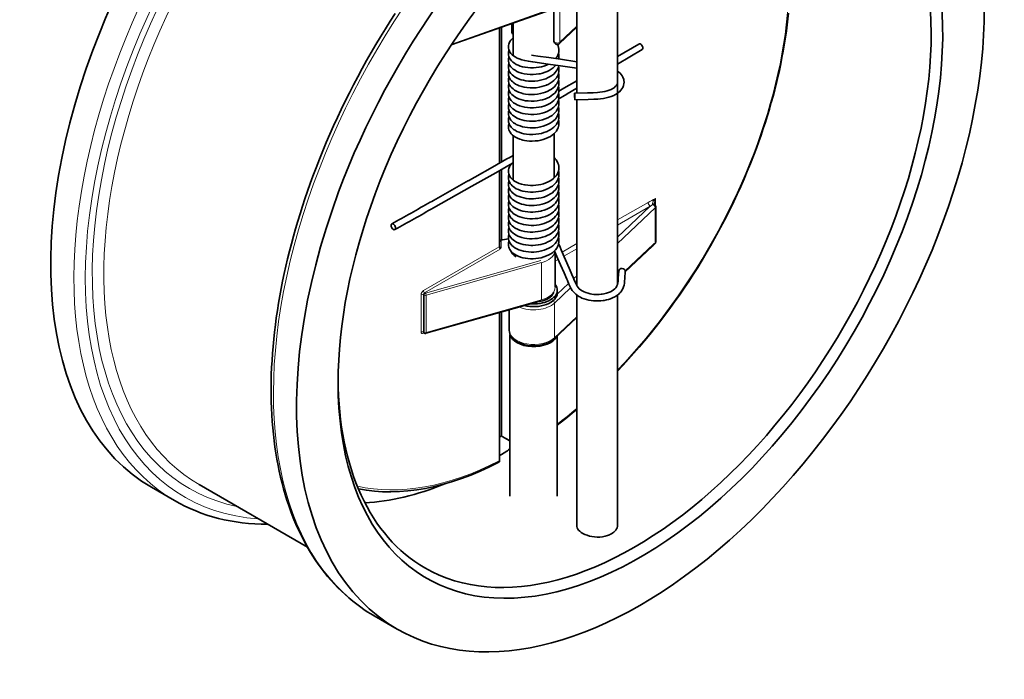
# Model space of a CAD drawing. Extents: x 197 to 929, y 369 to 1039.
# Tile 6 of 7: x 759 to 910, y 870 to 971. Entities that reach past the tile are written whole.
import ezdxf

# ---------------------------------------------------------------- set-up
doc = ezdxf.new("R2010")
doc.units = 0

msp = doc.modelspace()

# ---------------------------------------------------------------- linework, layer by layer
at = {"color": 7, "lineweight": 35}
for p, q in [((850.62, 930.34), (850.62, 993.32)), ((844.37, 959.62), (844.37, 988.66)), ((839.68, 972.15), (825.16, 967.02)), ((834.65, 965.35), (834.65, 970.37)), ((832.56, 969.64), (832.56, 948.92)), ((832.84, 969.73), (832.84, 949.08)), ((844.37, 930.17), (844.37, 958.62)), ((840.9, 946.62), (840.9, 953.41)), ((834.65, 946.31), (834.65, 953.1)), ((832.56, 947.77), (832.56, 936.15)), ((832.84, 947.93), (832.84, 937.11)), ((828.29, 945.35), (822.42, 942.03)), ((856.48, 936.86), (856.48, 942.18)), ((851.8, 932.24), (855.99, 936.2)), ((841.07, 929.88), (841.07, 935.24)), ((838.92, 927.82), (821.26, 922.82)), ((844.37, 893.41), (844.37, 928.69)), ((850.62, 893.41), (850.62, 928.67)), ((832.56, 926.02), (832.56, 903.37)), ((832.84, 926.1), (832.84, 907.24)), ((834.15, 922.66), (834.15, 897.87)), ((841.4, 922.42), (841.4, 897.87)), ((803.11, 890.06), (786.53, 899.64))]:
    msp.add_line(p, q, dxfattribs=at)
at = {"color": 7, "lineweight": 13}
for p, q in [((839.73, 972.26), (825.25, 967.15)), ((841.81, 972.75), (841.81, 967.44)), ((832.49, 969.61), (832.49, 948.88)), ((832.91, 969.76), (832.91, 949.12)), ((832.49, 947.73), (832.49, 936.05)), ((832.91, 947.97), (832.91, 937.12)), ((850.62, 940.19), (855.3, 942.89)), ((850.62, 939.38), (855.65, 942.28)), ((850.62, 937.53), (855.65, 942.28)), ((850.62, 936.57), (856.4, 942.03)), ((856.4, 936.71), (856.4, 942.03)), ((832.49, 936.05), (820.89, 929.36)), ((832.66, 935.74), (821.07, 929.05)), ((851.8, 932.38), (856.08, 936.41)), ((821.19, 928.98), (838.86, 933.98)), ((821.3, 928.65), (838.97, 933.65)), ((838.97, 927.93), (838.97, 933.65)), ((820.54, 923.03), (820.54, 928.74)), ((820.89, 923.03), (820.89, 928.74)), ((821.01, 922.96), (821.01, 928.67)), ((821.3, 922.93), (821.3, 928.65)), ((838.97, 927.93), (821.3, 922.93)), ((840.97, 922.15), (840.97, 927.46)), ((832.49, 926), (832.49, 903.26)), ((832.91, 926.12), (832.91, 907.14))]:
    msp.add_line(p, q, dxfattribs=at)
at = {"color": 7, "lineweight": 35, "ltscale": 0.48288}
msp.add_line((840.89, 972.42), (840.89, 967.59), dxfattribs=at)
at = {"color": 7, "lineweight": 35, "ltscale": 0.122174}
msp.add_line((834.42, 969.07), (834.42, 970.29), dxfattribs=at)
at = {"color": 7, "lineweight": 35, "ltscale": 0.363641}
msp.add_line((841.73, 967.23), (844.37, 969.73), dxfattribs=at)
at = {"color": 7, "lineweight": 13, "ltscale": 0.352184}
msp.add_line((841.81, 967.44), (844.37, 969.86), dxfattribs=at)
at = {"color": 7, "lineweight": 35, "ltscale": 0.378901}
msp.add_line((850.62, 965.22), (853.89, 967.15), dxfattribs=at)
at = {"color": 7, "lineweight": 35, "ltscale": 0.437947}
msp.add_line((850.62, 964.06), (854.39, 966.29), dxfattribs=at)
at = {"color": 7, "lineweight": 35, "ltscale": 0.230031}
msp.add_line((842.39, 960.36), (844.37, 961.53), dxfattribs=at)
at = {"color": 7, "lineweight": 35, "ltscale": 0.087362}
msp.add_line((841.64, 959.91), (842.39, 960.36), dxfattribs=at)
at = {"color": 7, "lineweight": 35, "ltscale": 0.170862}
msp.add_line((842.9, 959.5), (844.37, 960.37), dxfattribs=at)
at = {"color": 7, "lineweight": 35, "ltscale": 0.004603}
msp.add_line((841.65, 957.07), (841.65, 957.03), dxfattribs=at)
at = {"color": 7, "lineweight": 35, "ltscale": 0.05531}
msp.add_line((834.65, 948.94), (834.17, 948.67), dxfattribs=at)
at = {"color": 7, "lineweight": 13, "ltscale": 0.108633}
msp.add_line((856.42, 942.4), (856.42, 943.48), dxfattribs=at)
at = {"color": 7, "lineweight": 35, "ltscale": 0.001969}
msp.add_line((832.6, 937.06), (832.58, 937.06), dxfattribs=at)
at = {"color": 7, "lineweight": 35, "ltscale": 0.127999}
msp.add_line((833.91, 937.31), (832.65, 937.07), dxfattribs=at)
at = {"color": 7, "lineweight": 13, "ltscale": 0.123735}
msp.add_line((833.92, 937.27), (832.7, 937.03), dxfattribs=at)
at = {"color": 7, "lineweight": 13, "ltscale": 0.090106}
msp.add_line((832.81, 935.95), (832.81, 936.85), dxfattribs=at)
at = {"color": 7, "lineweight": 35, "ltscale": 0.007243}
msp.add_line((841.63, 936.46), (841.59, 936.52), dxfattribs=at)
at = {"color": 7, "lineweight": 13, "ltscale": 0.25998}
msp.add_line((842.12, 935.28), (844.37, 936.58), dxfattribs=at)
at = {"color": 7, "lineweight": 13, "ltscale": 0.227941}
msp.add_line((842.4, 934.63), (844.37, 935.77), dxfattribs=at)
at = {"color": 7, "lineweight": 13, "ltscale": 0.004066}
msp.add_line((856.42, 936.6), (856.39, 936.58), dxfattribs=at)
at = {"color": 7, "lineweight": 13, "ltscale": 0.002228}
msp.add_line((856.42, 936.6), (856.4, 936.6), dxfattribs=at)
at = {"color": 7, "lineweight": 13, "ltscale": 0.002239}
msp.add_line((856.42, 936.6), (856.41, 936.62), dxfattribs=at)
at = {"color": 7, "lineweight": 13, "ltscale": 0.004037}
msp.add_line((856.42, 936.6), (856.42, 936.64), dxfattribs=at)
at = {"color": 7, "lineweight": 35, "ltscale": 0.022522}
msp.add_line((834.65, 934.85), (834.65, 935.08), dxfattribs=at)
at = {"color": 7, "lineweight": 13, "ltscale": 0.021}
msp.add_line((841.07, 934.68), (841.25, 934.78), dxfattribs=at)
at = {"color": 7, "lineweight": 13, "ltscale": 0.053366}
msp.add_line((841.07, 933.86), (841.53, 934.13), dxfattribs=at)
at = {"color": 7, "lineweight": 13, "ltscale": 0.063242}
msp.add_line((843.91, 931.2), (844.37, 931.63), dxfattribs=at)
at = {"color": 7, "lineweight": 13, "ltscale": 0.015739}
msp.add_line((850.62, 931.26), (850.74, 931.37), dxfattribs=at)
at = {"color": 7, "lineweight": 35, "ltscale": 0.014791}
msp.add_line((850.62, 931.13), (850.73, 931.23), dxfattribs=at)
at = {"color": 7, "lineweight": 13, "ltscale": 0.339229}
msp.add_line((840.97, 927.46), (843.44, 929.79), dxfattribs=at)
at = {"color": 7, "lineweight": 13, "ltscale": 0.240156}
msp.add_line((841.39, 928.81), (843.13, 930.46), dxfattribs=at)
at = {"color": 7, "lineweight": 35, "ltscale": 0.040825}
msp.add_line((841.4, 929), (841.4, 929.41), dxfattribs=at)
at = {"color": 7, "lineweight": 13, "ltscale": 0.023676}
msp.add_line((844.2, 930.51), (844.37, 930.67), dxfattribs=at)
at = {"color": 7, "lineweight": 13, "ltscale": 0.013985}
msp.add_line((821.01, 928.67), (820.89, 928.74), dxfattribs=at)
at = {"color": 7, "lineweight": 13, "ltscale": 0.013983}
msp.add_line((821.19, 928.98), (821.07, 929.05), dxfattribs=at)
at = {"color": 7, "lineweight": 35, "ltscale": 0.315111}
msp.add_line((834.02, 923.28), (834.02, 926.44), dxfattribs=at)
at = {"color": 7, "lineweight": 35, "ltscale": 0.478843}
msp.add_line((840.89, 921.94), (844.37, 925.23), dxfattribs=at)
at = {"color": 7, "lineweight": 13, "ltscale": 0.467386}
msp.add_line((840.97, 922.15), (844.37, 925.36), dxfattribs=at)
at = {"color": 7, "lineweight": 13, "ltscale": 0.013986}
msp.add_line((821.01, 922.96), (820.89, 923.03), dxfattribs=at)
at = {"color": 7, "lineweight": 13, "ltscale": 0.01196}
msp.add_line((820.89, 922.82), (821, 922.88), dxfattribs=at)
at = {"color": 7, "lineweight": 35, "ltscale": 0.013983}
msp.add_line((821.07, 922.84), (820.94, 922.91), dxfattribs=at)
at = {"color": 7, "lineweight": 13, "ltscale": 0.142759}
msp.add_line((832.91, 907.14), (834.15, 906.43), dxfattribs=at)
at = {"color": 7, "lineweight": 35, "ltscale": 0.136783}
msp.add_line((832.97, 907.03), (834.15, 906.34), dxfattribs=at)
at = {"color": 7, "lineweight": 35, "ltscale": 0.008813}
msp.add_line((832.56, 903.37), (832.56, 903.28), dxfattribs=at)
at = {"color": 7, "lineweight": 35, "ltscale": 0.408254}
msp.add_line((782.76, 897.19), (779.22, 899.23), dxfattribs=at)
at = {"color": 7, "lineweight": 35, "ltscale": 0.408241}
msp.add_line((816.88, 877.49), (813.34, 879.53), dxfattribs=at)
at = {"color": 7, "lineweight": 35}
for points in [[(816.57, 971.82), (815.81, 970.64), (815.06, 969.45), (814.32, 968.25), (813.6, 967.05), (812.89, 965.83), (812.19, 964.61), (811.51, 963.38), (810.84, 962.14), (810.18, 960.9), (809.54, 959.65), (808.91, 958.39), (808.3, 957.13), (807.7, 955.87), (807.12, 954.6), (806.56, 953.32), (806.01, 952.05), (805.47, 950.77), (804.95, 949.49), (804.45, 948.2), (803.96, 946.92)], [(871.9, 951.19), (872.26, 952.19), (872.61, 953.19), (872.95, 954.18), (873.28, 955.18), (873.59, 956.18), (873.89, 957.17), (874.18, 958.17), (874.45, 959.16), (874.71, 960.15), (874.96, 961.14), (875.2, 962.12), (875.42, 963.11), (875.62, 964.09), (875.82, 965.06), (876, 966.04), (876.17, 967.02), (876.35, 968.18), (876.49, 969.19), (876.66, 970.53), (876.8, 971.87)], [(833.9, 966.7), (833.91, 966.9), (833.96, 967.12), (834.03, 967.3), (834.14, 967.52), (834.28, 967.73), (834.48, 967.93), (834.65, 968.08)], [(841.42, 967.1), (841.53, 966.85), (841.6, 966.6), (841.64, 966.37), (841.65, 966.21)], [(833.9, 966.7), (833.92, 966.5), (833.96, 966.29), (834.05, 966.07), (834.16, 965.87), (834.29, 965.7), (834.47, 965.5), (834.68, 965.33), (834.94, 965.16), (835.24, 965), (835.57, 964.86), (835.97, 964.73), (836.41, 964.62), (836.97, 964.51), (837.28, 964.46)], [(833.9, 965.68), (833.92, 965.46), (833.97, 965.24), (834.07, 965.02), (834.19, 964.81), (834.26, 964.71)], [(844.37, 964.44), (841.89, 964.81), (840.09, 965.08), (838.44, 965.3), (837.77, 965.39), (837.43, 965.44)], [(841.65, 966.21), (841.63, 965.96), (841.58, 965.7), (841.49, 965.46), (841.45, 965.37), (841.43, 965.34)], [(838.57, 962.57), (838.17, 962.51), (837.69, 962.48), (837.24, 962.48), (836.76, 962.52), (836.33, 962.59), (835.91, 962.69), (835.57, 962.8), (835.22, 962.95), (834.92, 963.12), (834.66, 963.29), (834.47, 963.46), (834.28, 963.66), (834.14, 963.87), (834.03, 964.07), (833.95, 964.29), (833.91, 964.5), (833.9, 964.66)], [(840.07, 964.07), (839.72, 963.91), (839.35, 963.78), (838.97, 963.67), (838.57, 963.59), (838.15, 963.53), (837.74, 963.5), (837.27, 963.5), (836.86, 963.53), (836.46, 963.58), (836.09, 963.66), (835.73, 963.76), (835.39, 963.89), (835.12, 964.02), (834.84, 964.19), (834.58, 964.38), (834.4, 964.55), (834.26, 964.7)], [(844.37, 963.43), (841.87, 963.8), (840, 964.08), (838.33, 964.31), (837.99, 964.36), (837.63, 964.4), (837.28, 964.46)], [(833.9, 963.64), (833.92, 963.43), (833.97, 963.23), (834.04, 963.02), (834.15, 962.82), (834.3, 962.62), (834.47, 962.44), (834.68, 962.26), (834.94, 962.08), (835.03, 962.03)], [(839.75, 960.86), (839.39, 960.73), (839.01, 960.62), (838.62, 960.53), (838.14, 960.46), (837.66, 960.43), (837.22, 960.44), (836.74, 960.48), (836.32, 960.55), (835.95, 960.63), (835.56, 960.76), (835.27, 960.88), (835, 961.02), (834.76, 961.18), (834.57, 961.33), (834.4, 961.49), (834.24, 961.67), (834.11, 961.88), (834.01, 962.07), (833.94, 962.3), (833.91, 962.46), (833.9, 962.62)], [(841.62, 963.84), (841.56, 963.61), (841.48, 963.39), (841.38, 963.2), (841.24, 962.98), (841.06, 962.76), (840.85, 962.55), (840.58, 962.34), (840.32, 962.17), (840.01, 962), (839.63, 961.83), (839.21, 961.69), (838.82, 961.59), (838.42, 961.52), (837.94, 961.47), (837.46, 961.45), (836.98, 961.47), (836.59, 961.52), (836.22, 961.59), (835.85, 961.68), (835.47, 961.82), (835.15, 961.97), (835.09, 962), (835.03, 962.03)], [(841.17, 963.91), (840.99, 963.71), (840.75, 963.49), (840.47, 963.29), (840.16, 963.1), (839.86, 962.95), (839.54, 962.82), (839.12, 962.69), (838.78, 962.6), (838.68, 962.58), (838.63, 962.57), (838.57, 962.57)], [(841.65, 963.15), (841.63, 962.91), (841.59, 962.69), (841.51, 962.43), (841.41, 962.23), (841.26, 961.98), (841.08, 961.76), (840.86, 961.54), (840.61, 961.34), (840.31, 961.14), (839.99, 960.97), (839.87, 960.91), (839.81, 960.89), (839.75, 960.87)], [(851.62, 961.32), (851.61, 961.54), (851.57, 961.74), (851.51, 961.91), (851.44, 962.08), (851.33, 962.29), (851.19, 962.48), (851.01, 962.68), (850.83, 962.85), (850.62, 963.01)], [(833.9, 961.6), (833.92, 961.4), (833.97, 961.19), (834.03, 961), (834.14, 960.8), (834.28, 960.61), (834.43, 960.43), (834.62, 960.26), (834.86, 960.09), (835.14, 959.93), (835.45, 959.78), (835.79, 959.66), (836.06, 959.58)], [(841.65, 962.13), (841.63, 961.88), (841.59, 961.67), (841.52, 961.45), (841.44, 961.26), (841.33, 961.06), (841.19, 960.88), (841, 960.66), (840.77, 960.44), (840.51, 960.25), (840.22, 960.07), (839.94, 959.93), (839.59, 959.78), (839.22, 959.65), (838.83, 959.55), (838.37, 959.47), (837.91, 959.42), (837.45, 959.41), (836.99, 959.43), (836.53, 959.49), (836.24, 959.54), (836.15, 959.56), (836.06, 959.59)], [(841.65, 961.11), (841.63, 960.86), (841.58, 960.62), (841.5, 960.37), (841.39, 960.14), (841.23, 959.9), (841.05, 959.68), (840.82, 959.46), (840.73, 959.39)], [(844.05, 959.61), (846, 959.66), (846.87, 959.68), (847.54, 959.71), (847.93, 959.75), (848.3, 959.8), (848.67, 959.86), (849.06, 959.96), (849.36, 960.07), (849.64, 960.19), (849.92, 960.34), (850.1, 960.46), (850.28, 960.62), (850.4, 960.75), (850.5, 960.89), (850.53, 960.95), (850.56, 961.02)], [(850.56, 961.01), (850.61, 961.18), (850.62, 961.32)], [(851.48, 960.64), (851.5, 960.67), (851.52, 960.71), (851.55, 960.83), (851.6, 961.05), (851.62, 961.28), (851.62, 961.32)], [(833.9, 959.56), (833.92, 959.33), (833.98, 959.1), (834.06, 958.92), (834.17, 958.71), (834.32, 958.51), (834.5, 958.32), (834.71, 958.15), (834.98, 957.97), (835.27, 957.82), (835.61, 957.68), (836, 957.56), (836.42, 957.46), (836.81, 957.41), (837.26, 957.37)], [(840.73, 959.39), (840.47, 959.2), (840.2, 959.03), (839.85, 958.86), (839.5, 958.72), (839.14, 958.61), (838.75, 958.52), (838.29, 958.44), (837.84, 958.4), (837.41, 958.39), (836.93, 958.42), (836.54, 958.46), (836.16, 958.54), (835.8, 958.64), (835.47, 958.75), (835.14, 958.91), (834.87, 959.07), (834.63, 959.24), (834.43, 959.41), (834.25, 959.62), (834.11, 959.84), (834.02, 960), (833.95, 960.21), (833.91, 960.42), (833.91, 960.51)], [(841.65, 960.09), (841.63, 959.84), (841.59, 959.6), (841.52, 959.4), (841.41, 959.17), (841.26, 958.92), (841.08, 958.7), (840.88, 958.5), (840.62, 958.29), (840.35, 958.1), (840.07, 957.95), (839.72, 957.78), (839.35, 957.65), (838.96, 957.54), (838.57, 957.46), (838.17, 957.4), (837.76, 957.37), (837.42, 957.37), (837.34, 957.37), (837.26, 957.38)], [(841.62, 958.74), (842.48, 959.25), (842.69, 959.37), (842.9, 959.5)], [(844.08, 958.61), (846.14, 958.66), (846.98, 958.68), (847.61, 958.72), (848.03, 958.75), (848.46, 958.81), (848.88, 958.89), (849.29, 958.99), (849.67, 959.12), (850.05, 959.27), (850.23, 959.36), (850.4, 959.46), (850.68, 959.65), (850.91, 959.83), (851.13, 960.06), (851.3, 960.29), (851.43, 960.51), (851.48, 960.63)], [(833.9, 958.54), (833.92, 958.32), (833.98, 958.09), (834.07, 957.87), (834.19, 957.67), (834.23, 957.61)], [(841.41, 958.14), (841.28, 957.94), (841.11, 957.71), (840.89, 957.49), (840.67, 957.3), (840.41, 957.12), (840.12, 956.95), (839.82, 956.81), (839.45, 956.67), (839.08, 956.55), (838.69, 956.46), (838.29, 956.4), (837.81, 956.36), (837.32, 956.35), (836.92, 956.38), (836.48, 956.43), (836.11, 956.51), (835.75, 956.61), (835.41, 956.74), (835.1, 956.88), (834.83, 957.05), (834.6, 957.22), (834.4, 957.41), (834.23, 957.6)], [(841.65, 958.05), (841.63, 957.8), (841.59, 957.59), (841.52, 957.35), (841.4, 957.11), (841.25, 956.87), (841.09, 956.67), (840.87, 956.44), (840.6, 956.22), (840.29, 956.02), (839.95, 955.85), (839.56, 955.68), (839.14, 955.55), (838.7, 955.44), (838.61, 955.43), (838.56, 955.42), (838.5, 955.41)], [(841.65, 959.07), (841.63, 958.81), (841.58, 958.55), (841.49, 958.32), (841.44, 958.2), (841.41, 958.14)], [(838.51, 955.41), (838.07, 955.35), (837.63, 955.33), (837.16, 955.34), (836.7, 955.38), (836.32, 955.44), (835.95, 955.53), (835.6, 955.64), (835.27, 955.78), (834.99, 955.93), (834.77, 956.07), (834.55, 956.24), (834.34, 956.45), (834.21, 956.62), (834.08, 956.83), (834, 957.02), (833.93, 957.23), (833.91, 957.44), (833.9, 957.52)], [(833.9, 956.5), (833.92, 956.3), (833.97, 956.08), (834.05, 955.88), (834.16, 955.67), (834.3, 955.48), (834.49, 955.27), (834.71, 955.09), (834.98, 954.91)], [(841.65, 957.03), (841.63, 956.78), (841.58, 956.53), (841.49, 956.28), (841.37, 956.02), (841.21, 955.79), (841.05, 955.6), (840.86, 955.42), (840.61, 955.22), (840.32, 955.02), (839.99, 954.85), (839.63, 954.69), (839.23, 954.55), (838.84, 954.45), (838.44, 954.38), (838.04, 954.33), (837.63, 954.31), (837.23, 954.31), (836.83, 954.34), (836.44, 954.4), (836.06, 954.48), (835.7, 954.59), (835.36, 954.72), (835.12, 954.83), (835.05, 954.87), (834.98, 954.91)], [(839.71, 953.7), (839.34, 953.57), (838.96, 953.46), (838.56, 953.38), (838.1, 953.32), (837.63, 953.29), (837.15, 953.3), (836.7, 953.34), (836.27, 953.41), (835.9, 953.5), (835.53, 953.63), (835.21, 953.77), (834.92, 953.93), (834.71, 954.07), (834.49, 954.25), (834.35, 954.4), (834.21, 954.58), (834.08, 954.79), (834, 954.98), (833.94, 955.18), (833.91, 955.4), (833.9, 955.48)], [(841.65, 954.99), (841.63, 954.74), (841.59, 954.52), (841.52, 954.3), (841.4, 954.05), (841.26, 953.82), (841.08, 953.59), (840.87, 953.38), (840.6, 953.17), (840.34, 952.99), (839.99, 952.81), (839.62, 952.65), (839.25, 952.52), (838.87, 952.42), (838.47, 952.34), (838.03, 952.29), (837.56, 952.27), (837.16, 952.27), (836.75, 952.31), (836.37, 952.37), (836.18, 952.41), (836.09, 952.43), (836, 952.46)], [(841.65, 956.01), (841.63, 955.76), (841.59, 955.54), (841.51, 955.29), (841.4, 955.06), (841.26, 954.84), (841.08, 954.61), (840.87, 954.41), (840.63, 954.21), (840.33, 954.01), (839.99, 953.83), (839.82, 953.74), (839.78, 953.73), (839.74, 953.71), (839.71, 953.7)], [(833.9, 954.45), (833.92, 954.22), (833.97, 954.01), (834.05, 953.82), (834.16, 953.62), (834.32, 953.41), (834.5, 953.22), (834.74, 953.03), (835, 952.86), (835.32, 952.7), (835.67, 952.56), (835.85, 952.5), (835.9, 952.48), (835.95, 952.47), (836, 952.46)], [(833.68, 949.55), (831.47, 948.3), (828.77, 946.77), (828.29, 946.5), (828.04, 946.36), (827.8, 946.21)], [(834.65, 950.08), (834, 949.72), (833.79, 949.6), (833.68, 949.54)], [(841.65, 948.19), (841.63, 948.44), (841.58, 948.68), (841.5, 948.91), (841.38, 949.16), (841.23, 949.38), (841.09, 949.55)], [(834.17, 948.67), (831.96, 947.43), (828.29, 945.35)], [(833.9, 947.68), (833.92, 947.88), (833.97, 948.1), (834.05, 948.32), (834.17, 948.52), (834.32, 948.72), (834.37, 948.78)], [(833.9, 947.68), (833.92, 947.47), (833.96, 947.26), (834.03, 947.08), (834.15, 946.86), (834.29, 946.65), (834.47, 946.46), (834.7, 946.26), (834.94, 946.1), (835.23, 945.95), (835.57, 945.8), (835.93, 945.68), (836.35, 945.58), (836.49, 945.56)], [(836.49, 945.56), (836.88, 945.51), (837.28, 945.48), (837.69, 945.48), (838.09, 945.5), (838.5, 945.56), (838.89, 945.63), (839.28, 945.74), (839.65, 945.86), (839.99, 946.01), (840.33, 946.19), (840.56, 946.35), (840.84, 946.56), (841.03, 946.75), (841.22, 946.97), (841.36, 947.18), (841.49, 947.43), (841.58, 947.69), (841.63, 947.94), (841.65, 948.19)], [(813.34, 879.53), (812.81, 879.85), (812.29, 880.17), (811.78, 880.51), (811.28, 880.86), (810.66, 881.31), (810.06, 881.78), (809.47, 882.27), (808.89, 882.78), (808.33, 883.3), (807.78, 883.85), (807.24, 884.41), (806.72, 884.99), (806.21, 885.58), (805.71, 886.2), (805.22, 886.83), (804.76, 887.47), (804.3, 888.13), (803.86, 888.81), (803.43, 889.51), (803.02, 890.22), (802.49, 891.2), (801.98, 892.21), (801.5, 893.24), (801.05, 894.3), (800.63, 895.36), (800.25, 896.44), (799.97, 897.28), (799.7, 898.13), (799.45, 899), (799.22, 899.88), (799, 900.77), (798.8, 901.68), (798.61, 902.59), (798.43, 903.52), (798.28, 904.46), (798.13, 905.41), (798.01, 906.37), (797.9, 907.35), (797.8, 908.33), (797.72, 909.32), (797.65, 910.32), (797.6, 911.33), (797.57, 912.35), (797.55, 913.38), (797.55, 914.42), (797.56, 915.47), (797.58, 916.52), (797.63, 917.59), (797.69, 918.66), (797.76, 919.73), (797.85, 920.82), (797.95, 921.91), (798.07, 923.01), (798.2, 924.11), (798.35, 925.22), (798.52, 926.33), (798.7, 927.45), (798.89, 928.57), (799.1, 929.7), (799.32, 930.83), (799.56, 931.97), (799.81, 933.11), (800.08, 934.25), (800.36, 935.39), (800.66, 936.54), (800.97, 937.69), (801.3, 938.84), (801.64, 939.99), (801.99, 941.15), (802.36, 942.3), (802.74, 943.45), (803.13, 944.61), (803.54, 945.76), (803.96, 946.92)], [(827.8, 946.22), (823.16, 943.59), (822.42, 943.18), (822.18, 943.04), (821.93, 942.9)], [(833.97, 946.24), (834.05, 946.01), (834.17, 945.8), (834.32, 945.61), (834.47, 945.44), (834.62, 945.31), (834.84, 945.15), (835.12, 944.98), (835.43, 944.84), (835.77, 944.71), (836.13, 944.61), (836.5, 944.54), (836.89, 944.48), (837.29, 944.46), (837.7, 944.46), (838.11, 944.49), (838.51, 944.54), (838.91, 944.62), (839.29, 944.72), (839.66, 944.85), (840.01, 945), (840.36, 945.19), (840.64, 945.38), (840.89, 945.59), (841.03, 945.73)], [(837.73, 943.44), (838.13, 943.47), (838.53, 943.52), (838.93, 943.6), (839.31, 943.7), (839.71, 943.85), (840.02, 943.99), (840.35, 944.17), (840.65, 944.37), (840.89, 944.58), (841.09, 944.78), (841.27, 945.01), (841.4, 945.2), (841.5, 945.41), (841.57, 945.62), (841.62, 945.84), (841.65, 946.09), (841.65, 946.14)], [(841.03, 945.73), (841.22, 945.95), (841.37, 946.17), (841.49, 946.41), (841.58, 946.67), (841.63, 946.92), (841.65, 947.16)], [(833.9, 945.63), (833.92, 945.43), (833.96, 945.22), (834.05, 945), (834.17, 944.78), (834.31, 944.59), (834.5, 944.39), (834.71, 944.22), (834.94, 944.06), (835.22, 943.91), (835.53, 943.77), (835.88, 943.66), (836.25, 943.56), (836.63, 943.5), (837.02, 943.45), (837.42, 943.44), (837.73, 943.44)], [(833.9, 944.61), (833.92, 944.39), (833.98, 944.16), (834.06, 943.94), (834.19, 943.73), (834.34, 943.53), (834.48, 943.39)], [(834.48, 943.39), (834.71, 943.2), (834.92, 943.05), (835.21, 942.9), (835.54, 942.75), (835.9, 942.63), (836.27, 942.54), (836.65, 942.47), (837.05, 942.43), (837.45, 942.41), (837.86, 942.42), (838.26, 942.46), (838.66, 942.52), (839.06, 942.61), (839.43, 942.72), (839.84, 942.88), (840.15, 943.03), (840.44, 943.2), (840.73, 943.41), (840.98, 943.63), (841.16, 943.83), (841.32, 944.05), (841.43, 944.25), (841.54, 944.49), (841.56, 944.57)], [(833.9, 943.59), (833.92, 943.39), (833.96, 943.18), (834.03, 942.99), (834.13, 942.81), (834.25, 942.63), (834.39, 942.46), (834.61, 942.26), (834.81, 942.1), (835.1, 941.93), (835.41, 941.78), (835.76, 941.65), (836.1, 941.56), (836.48, 941.48), (836.87, 941.43), (837.27, 941.4), (837.67, 941.4), (838.08, 941.42), (838.48, 941.47), (838.88, 941.55), (838.98, 941.57)], [(835.34, 940.79), (835.67, 940.66), (836.03, 940.55), (836.4, 940.47), (836.79, 940.41), (837.19, 940.38), (837.59, 940.37), (838, 940.39), (838.4, 940.44), (838.8, 940.51), (839.19, 940.61), (839.57, 940.73), (839.94, 940.89), (840.26, 941.05), (840.56, 941.24), (840.79, 941.43), (841.03, 941.65), (841.23, 941.88), (841.36, 942.07), (841.48, 942.3), (841.56, 942.5), (841.61, 942.72), (841.65, 942.98), (841.65, 943.08)], [(838.98, 941.57), (839.41, 941.69), (839.78, 941.84), (840.12, 941.99), (840.39, 942.15), (840.68, 942.35), (840.92, 942.55), (841.13, 942.78), (841.3, 943), (841.43, 943.23), (841.54, 943.47), (841.61, 943.72), (841.64, 943.95), (841.65, 944.1)], [(841.65, 943.08), (841.63, 943.33), (841.61, 943.46), (841.59, 943.52)], [(856.42, 943.48), (856.4, 943.45), (856.4, 943.44), (856.4, 943.44), (856.4, 943.44), (856.4, 943.44), (856.4, 943.43), (856.41, 943.43)], [(833.9, 942.57), (833.92, 942.37), (833.96, 942.16), (834.03, 941.97), (834.13, 941.77), (834.29, 941.56), (834.47, 941.36), (834.66, 941.19), (834.9, 941.02), (835.21, 940.86), (835.34, 940.79)], [(833.9, 941.55), (833.92, 941.35), (833.96, 941.14), (834.05, 940.92), (834.17, 940.7), (834.29, 940.53), (834.47, 940.34), (834.66, 940.17), (834.9, 940.01), (835.18, 939.85), (835.52, 939.7), (835.86, 939.58), (836.23, 939.49), (836.61, 939.42), (837, 939.37), (837.41, 939.35), (837.81, 939.36), (838.22, 939.39), (838.62, 939.45), (839.01, 939.54), (839.39, 939.65), (839.74, 939.78), (840.1, 939.95)], [(840.1, 939.95), (840.41, 940.13), (840.68, 940.31), (840.92, 940.51), (841.14, 940.75), (841.32, 940.99), (841.46, 941.24), (841.56, 941.48), (841.61, 941.7), (841.64, 941.94), (841.65, 942.06)], [(856.28, 942.74), (856.29, 942.63), (856.31, 942.56), (856.32, 942.54)], [(833.9, 940.53), (833.92, 940.32), (833.96, 940.12), (834.03, 939.93), (834.14, 939.72), (834.29, 939.51), (834.49, 939.3), (834.71, 939.12), (834.96, 938.95), (835.28, 938.78), (835.59, 938.65), (835.97, 938.53), (836.39, 938.43), (836.44, 938.42)], [(836.44, 938.42), (836.82, 938.37), (837.22, 938.34), (837.63, 938.33), (838.03, 938.36), (838.44, 938.4), (838.83, 938.48), (839.22, 938.58), (839.59, 938.7), (839.94, 938.85), (840.28, 939.02), (840.55, 939.2), (840.81, 939.39), (841.03, 939.61), (841.22, 939.83), (841.37, 940.06), (841.49, 940.29), (841.58, 940.54), (841.63, 940.79), (841.65, 941.04)], [(840.99, 938.55), (841.19, 938.77), (841.35, 939.01), (841.48, 939.24), (841.56, 939.47), (841.62, 939.72), (841.65, 939.97), (841.65, 940.02)], [(833.9, 938.49), (833.92, 938.29), (833.96, 938.08), (834.04, 937.88), (834.13, 937.69), (834.26, 937.51), (834.43, 937.32), (834.62, 937.14), (834.85, 936.98), (835.15, 936.8), (835.48, 936.65), (835.82, 936.53), (836.18, 936.43), (836.56, 936.36), (836.96, 936.31), (837.36, 936.29), (837.66, 936.29)], [(833.95, 939.13), (834.03, 938.91), (834.14, 938.7), (834.26, 938.53), (834.39, 938.37), (834.58, 938.2), (834.82, 938.01), (835.08, 937.86), (835.35, 937.73), (835.65, 937.61), (835.98, 937.5), (836.36, 937.42), (836.74, 937.36), (837.14, 937.32), (837.54, 937.31), (837.95, 937.33), (838.35, 937.37), (838.75, 937.44), (839.14, 937.53), (839.52, 937.65), (839.86, 937.79), (840.2, 937.96), (840.45, 938.11), (840.73, 938.31), (840.95, 938.51), (840.99, 938.55)], [(837.66, 936.29), (838.07, 936.32), (838.47, 936.37), (838.87, 936.44), (839.25, 936.54), (839.6, 936.66), (839.97, 936.82), (840.3, 937), (840.61, 937.2), (840.84, 937.39), (841.07, 937.61), (841.24, 937.81), (841.4, 938.06), (841.51, 938.29), (841.59, 938.54), (841.64, 938.8), (841.65, 939)], [(833.9, 937.47), (833.92, 937.25), (833.97, 937.03), (834.05, 936.83), (834.17, 936.62), (834.32, 936.42), (834.44, 936.29)], [(834.44, 936.29), (834.63, 936.11), (834.89, 935.93), (835.19, 935.76), (835.5, 935.62), (835.84, 935.51), (836.2, 935.41), (836.58, 935.34), (836.97, 935.29), (837.37, 935.27), (837.78, 935.28), (838.19, 935.31), (838.59, 935.37), (838.98, 935.45), (839.37, 935.56), (839.76, 935.71), (840.1, 935.87), (840.41, 936.04), (840.7, 936.25), (840.9, 936.42), (841.08, 936.6), (841.27, 936.84), (841.4, 937.04), (841.49, 937.24), (841.54, 937.37)], [(838.91, 934.41), (839.34, 934.53), (839.73, 934.67), (840.09, 934.84), (840.41, 935.02), (840.71, 935.23), (840.94, 935.43), (841.13, 935.63), (841.31, 935.87), (841.43, 936.09), (841.54, 936.33), (841.6, 936.55), (841.64, 936.81), (841.65, 936.96)], [(833.9, 936.45), (833.92, 936.24), (833.96, 936.04), (834.03, 935.85), (834.11, 935.69), (834.24, 935.49), (834.39, 935.31), (834.6, 935.12), (834.85, 934.94), (835.11, 934.78), (835.39, 934.65), (835.77, 934.51), (836.13, 934.41), (836.51, 934.33), (836.9, 934.28), (837.3, 934.25), (837.7, 934.25), (838.11, 934.28), (838.51, 934.33), (838.91, 934.41)], [(842.86, 931.13), (842.45, 932.08), (841.9, 933.3), (841.49, 934.21), (841.04, 935.29), (840.97, 935.47)], [(843.79, 931.5), (843.38, 932.46), (842.85, 933.63), (842.44, 934.53), (841.98, 935.63), (841.82, 936.03), (841.62, 936.46)], [(850.81, 932.39), (850.73, 931.25), (850.7, 930.83), (850.66, 930.53), (850.61, 930.3), (850.54, 930.11), (850.46, 929.94), (850.35, 929.78), (850.2, 929.62), (850.01, 929.46), (849.81, 929.33), (849.53, 929.18), (849.25, 929.06), (848.94, 928.96), (848.53, 928.87), (848.28, 928.83)], [(851.81, 932.3), (851.73, 931.25), (851.7, 930.75), (851.67, 930.49), (851.62, 930.22), (851.55, 929.94), (851.44, 929.66), (851.31, 929.43), (851.16, 929.2), (851.05, 929.07), (850.94, 928.95), (850.82, 928.83), (850.69, 928.72), (850.54, 928.61), (850.38, 928.5), (850.21, 928.4), (849.88, 928.24), (849.57, 928.12), (849.25, 928.01), (848.92, 927.93), (848.58, 927.86), (848.41, 927.84)], [(848.41, 927.84), (848.05, 927.8), (847.68, 927.78), (847.31, 927.78), (846.93, 927.8), (846.57, 927.84), (846.21, 927.9), (845.86, 927.98), (845.52, 928.09), (845.18, 928.22), (844.93, 928.34), (844.69, 928.47), (844.47, 928.61), (844.23, 928.8), (844.01, 929.01), (843.82, 929.22), (843.68, 929.4), (843.51, 929.66), (843.36, 929.95), (843.17, 930.36), (842.94, 930.94), (842.86, 931.13)], [(848.28, 928.82), (848.12, 928.81), (847.81, 928.78), (847.33, 928.78), (847.02, 928.79), (846.71, 928.83), (846.41, 928.88), (846.12, 928.95), (845.76, 929.06), (845.5, 929.17), (845.22, 929.32), (844.97, 929.49), (844.77, 929.66), (844.59, 929.85), (844.44, 930.06), (844.28, 930.34), (844.14, 930.64), (843.94, 931.13), (843.83, 931.41), (843.79, 931.51)], [(840.89, 921.94), (840.7, 921.78), (840.44, 921.59), (840.16, 921.43), (839.8, 921.27), (839.42, 921.14), (839.02, 921.04), (838.6, 920.96), (838.18, 920.92), (837.74, 920.91), (837.31, 920.93), (836.89, 920.97), (836.47, 921.05), (836.07, 921.16), (835.69, 921.3), (835.39, 921.43), (835.11, 921.6), (834.85, 921.78), (834.62, 921.98), (834.45, 922.16), (834.31, 922.36), (834.18, 922.59), (834.1, 922.79), (834.05, 923.03), (834.03, 923.23), (834.02, 923.28)], [(841.4, 908.77), (842.7, 909.78), (843.98, 910.82), (844.37, 911.16)], [(832.42, 903.06), (832.5, 903.11), (832.52, 903.15), (832.55, 903.23), (832.56, 903.28)], [(844.37, 893.41), (844.39, 893.22), (844.45, 893.03), (844.54, 892.84), (844.67, 892.66), (844.83, 892.5), (845.04, 892.32), (845.29, 892.17)], [(845.29, 892.17), (845.61, 892), (845.95, 891.87), (846.32, 891.76), (846.71, 891.68), (847.1, 891.63), (847.51, 891.61), (847.91, 891.61), (848.32, 891.65), (848.71, 891.72), (849.08, 891.83), (849.42, 891.96), (849.57, 892.03), (849.72, 892.11), (849.91, 892.23), (850.08, 892.36), (850.23, 892.51), (850.37, 892.67), (850.48, 892.85), (850.56, 893.03), (850.61, 893.22), (850.62, 893.41)]]:
    msp.add_lwpolyline(points, dxfattribs=at)
at = {"color": 7, "lineweight": 13}
for points in [[(856.04, 942.56), (856.01, 942.61), (856, 942.66), (856, 942.71), (856.01, 942.78), (856.05, 942.91), (856.11, 943.05), (856.19, 943.19), (856.32, 943.36), (856.42, 943.48)], [(856.28, 942.74), (856.29, 942.94), (856.32, 943.12), (856.4, 943.41), (856.42, 943.48)], [(832.49, 903.26), (832.48, 903.19), (832.47, 903.13), (832.45, 903.08), (832.42, 903.06)]]:
    msp.add_lwpolyline(points, dxfattribs=at)
at = {"color": 7, "lineweight": 35}
for centre, radius, start, end in [((834.92, 969.07), 0.5, 180.001, 237.9243), ((841.39, 967.59), 0.5, 180.0029, 313.3543), ((835.38, 965.69), 1.48, 159.7581, 180.2426), ((839.8, 965.18), 1.85, 0.4428, 16.1047), ((835.38, 964.67), 1.48, 159.6962, 180.2394), ((835.38, 963.65), 1.48, 159.7111, 180.2463), ((839.36, 966.4), 2.33, 320.6988, 333.0142), ((839.82, 965.18), 1.83, 349.6316, 0.3501), ((835.38, 962.63), 1.48, 159.6984, 180.2387), ((839.8, 963.14), 1.85, 0.4405, 16.1033), ((839.8, 962.12), 1.85, 0.447, 16.1155), ((835.38, 961.6), 1.48, 159.7056, 180.2417), ((835.38, 960.58), 1.48, 159.7093, 180.242), ((839.8, 961.1), 1.85, 0.4435, 16.0939), ((835.35, 960.59), 1.44, 180.375, 182.8873), ((835.38, 959.56), 1.48, 159.7221, 180.242), ((839.8, 960.08), 1.85, 0.4399, 16.1008), ((839.8, 959.06), 1.85, 0.4449, 16.0925), ((835.39, 958.54), 1.48, 159.7122, 180.2463), ((835.39, 957.52), 1.48, 159.7365, 180.2384), ((839.8, 958.04), 1.85, 0.4384, 16.0787), ((835.39, 956.5), 1.48, 159.7085, 180.2443), ((839.79, 957.01), 1.86, 1.866, 16.0586), ((839.8, 955.99), 1.85, 0.4403, 16.0609), ((835.39, 955.48), 1.48, 159.7327, 180.2287), ((835.29, 954.45), 1.39, 158.0811, 180.2631), ((839.8, 954.97), 1.85, 0.4377, 16.0477), ((838.95, 947.64), 2.87, 41.724, 47.18), ((839.79, 947.16), 1.86, 0.1158, 16.0786), ((835.39, 946.65), 1.48, 159.7422, 179.8857), ((835.37, 946.66), 1.47, 180.0897, 196.5696), ((835.38, 945.63), 1.48, 159.7179, 179.8967), ((839.8, 946.14), 1.85, 0.0894, 16.0825), ((835.39, 944.61), 1.48, 159.7061, 179.8824), ((839.79, 945.12), 1.85, 342.5215, 359.9268), ((839.8, 945.12), 1.85, 0.0774, 16.0755), ((839.79, 944.1), 1.85, 0.0915, 16.0741), ((2556.57, -2143.27), 3540.26, 119.3389, 119.44842), ((835.38, 943.59), 1.48, 159.6995, 179.8836), ((835.38, 942.57), 1.48, 159.7025, 179.8888), ((839.74, 943.06), 1.91, 13.5717, 15.9693), ((2579.68, -2184.22), 3586.28, 119.34019, 119.4483), ((835.38, 941.55), 1.48, 159.6789, 179.8832), ((839.8, 942.06), 1.85, 0.0953, 16.075), ((839.8, 941.04), 1.85, 0.0891, 16.0789), ((855.98, 942.18), 0.5, 0.0004, 45.8306), ((835.38, 940.53), 1.48, 159.6699, 179.8816), ((835.38, 939.51), 1.48, 159.6753, 179.887), ((839.8, 940.02), 1.85, 0.0934, 16.0727), ((835.37, 939.51), 1.46, 180.0706, 195.0148), ((835.38, 938.49), 1.48, 159.6864, 179.8942), ((839.8, 939), 1.85, 0.0893, 16.0783), ((839.8, 937.98), 1.85, 0.0817, 16.0675), ((832.59, 937.31), 0.252, 262.9211, 268.4679), ((832.63, 937.05), 0.0679, 178.2429, 209.3264), ((832.58, 937.46), 0.401, 273.7133, 281.0764), ((835.38, 937.47), 1.48, 159.6865, 179.8828), ((835.38, 936.45), 1.48, 159.6801, 179.8868), ((839.79, 937.98), 1.86, 340.7673, 359.8994), ((839.8, 936.96), 1.85, 0.0834, 16.114), ((855.98, 936.86), 0.5, 311.8104, 359.9987), ((865.96, 925.65), 14.52, 131.6862, 133.3727), ((851.47, 932.33), 0.333, 354.8147, 0.001), ((820.91, 922.86), 0.0683, 58.3095, 89.1786), ((821.19, 923.06), 0.25, 240, 285.8089), ((833.09, 907.24), 0.25, 180, 240.001)]:
    msp.add_arc(centre, radius, start, end, dxfattribs=at)
at = {"color": 7, "lineweight": 13}
for centre, radius, start, end in [((862.85, 929.88), 15.04, 115.2783, 120.1365), ((873.56, 917.76), 30.36, 125.2488, 126.1553), ((832.7, 937.51), 0.484, 252.5641, 259.9921), ((832.69, 937.36), 0.335, 258.2607, 263.3793), ((832.69, 937.4), 0.373, 263.4158, 271.5328), ((866.39, 925.5), 15.02, 131.6842, 133.3712)]:
    msp.add_arc(centre, radius, start, end, dxfattribs=at)
at = {"color": 7, "lineweight": 35}
for centre, major_axis, ratio, start_param, end_param in [((816.47, 963.75), (37.25, 64.52), 0.57735, 0.724939, 1.856194), ((854.13, 942.01), (37.25, 64.52), 0.57735, 0.000018, 1.856194), ((854.13, 942.01), (32.75, 56.72), 0.57735, 2.355993, 7.068816), ((854.13, 942.01), (37.25, 64.52), 0.57735, 3.141611, 6.283204), ((853.24, 942.52), (32.13, 55.64), 0.57735, 3.141611, 6.283204), ((854.13, 942.01), (32.75, 56.72), 0.57735, 0.78563, 1.856194), ((854.14, 966.72), (0.254, -0.431), 0.583825, 0.783332, 3.141597), ((816.47, 963.75), (37.25, 64.52), 0.57735, 1.856194, 3.141611), ((854.14, 966.72), (0.254, -0.431), 0.583825, 6.283184, 7.066517), ((844.07, 959.11), (0.015, -0.5), 0.042691, 3.141597, 6.283184), ((844.07, 959.11), (0.015, -0.5), 0.042691, 0.954691, 3.141597), ((844.07, 959.11), (0.015, -0.5), 0.042691, 6.283184, 7.237876), ((834.69, 953.23), (-29.95, -51.87), 0.578352, 1.169897, 1.855726), ((854.13, 942.01), (37.25, 64.52), 0.57735, 1.856194, 3.141611), ((854.13, 942.01), (32.75, 56.72), 0.57735, 1.856194, 2.355993), ((816.28, 939.15), (0.246, -0.435), 0.570803, 3.141597, 6.283184), ((816.28, 939.15), (0.246, -0.435), 0.570803, 0.787337, 3.141597), ((816.28, 939.15), (0.246, -0.435), 0.570803, 6.283184, 7.070523), ((837.32, 935.8), (3.12, 0), 0.57735, 3.303363, 3.926991), ((851.31, 932.35), (0.498, -0.045), 0.81538, 0.073789, 3.141591), ((837.77, 929.41), (3.62, 0), 0.57735, 4.558513, 6.283185), ((837.77, 929.41), (3.62, 0), 0.57735, 6.283185, 6.716134), ((837.77, 929), (3.62, 0), 0.57735, 4.29805, 6.283185), ((837.77, 929.41), (3.12, 0), 0.57735, 4.853695, 6.130361), ((837.77, 922.88), (-3.62, 0), 0.57735, 0.132651, 2.853521), ((853.24, 942.52), (32.13, 55.64), 0.57735, 2.365951, 3.141611), ((831.32, 955.18), (-30, -51.96), 0.57735, 0.814569, 0.821991), ((830.79, 955.48), (32.13, 55.64), 0.57735, 3.965911, 4.000964), ((834.58, 954.13), (-29.95, -52.82), 0.5796, 0.189453, 0.72396), ((830.79, 955.48), (32.13, 55.64), 0.57735, 3.498547, 3.780652), ((818.8, 959.86), (-35.98, -62.71), 0.595963, 6.281615, 6.615793)]:
    msp.add_ellipse(centre, major_axis=major_axis, ratio=ratio, start_param=start_param, end_param=end_param, dxfattribs=at)
at = {"color": 7, "lineweight": 13}
for centre, major_axis, ratio, start_param, end_param in [((820.01, 961.71), (37.25, 64.52), 0.57735, 0.942506, 3.141612), ((820.89, 961.2), (36.63, 63.44), 0.57735, 0.984667, 3.416469), ((820.89, 961.2), (35.88, 62.14), 0.57735, 0.98889, 3.328514), ((821.78, 960.69), (35.25, 61.05), 0.57735, 0.98889, 3.141571), ((834.86, 953.14), (29.75, 51.53), 0.57735, 4.311056, 6.107638), ((850.59, 944.05), (37.25, 64.52), 0.57735, 0.942506, 3.141612), ((834.92, 969.07), (0.5, 0), 0.57735, 3.141607, 4.152579), ((841.39, 967.59), (-0.5, 0), 0.57735, 0.000088, 2.592762), ((841.39, 967.59), (0.343, -0.364), 0.696582, 6.283174, 6.918821), ((855.65, 942.69), (0.25, -0.433), 0.57735, 3.926991, 5.497787), ((855.98, 942.18), (-0.348, -0.359), 0.568449, 3.141587, 4.023141), ((855.98, 942.18), (0.343, -0.364), 0.696582, 0.635635, 2.055275), ((855.98, 942.18), (0.5, 0), 0.57735, 5.734354, 6.283191), ((832.81, 937.05), (-0.25, 0), 0.816497, 0, 1.570796), ((832.66, 937.26), (-0.125, -0.216), 0.57735, 0.158624, 0.541082), ((832.58, 936.81), (-0.006, -0.25), 0.333588, 2.679188, 3.141593), ((832.62, 936.81), (0.016, -0.249), 0.345672, 2.604316, 3.141592), ((832.7, 936.82), (0.048, -0.245), 0.262088, 2.500261, 3.141595), ((832.31, 936.85), (0.5, 0), 0.57735, 6.283185, 6.949483), ((855.98, 936.86), (0.5, 0), 0.57735, 5.734354, 6.28314), ((832.31, 936.15), (0.25, 0), 0.57735, 5.497787, 6.283185), ((832.66, 935.95), (-0.125, 0.216), 0.57735, 0.785398, 2.356194), ((832.81, 936.15), (-0.25, 0), 0.816497, 6.283185, 7.853982), ((832.31, 935.95), (0.5, 0), 0.57735, 5.497787, 6.283185), ((837.32, 935.59), (3.75, 0), 0.57735, 5.168341, 6.153596), ((855.65, 936.56), (0.343, -0.364), 0.696582, 0.000005, 0.635636), ((855.98, 936.86), (0.332, -0.374), 0.716173, 0.000004, 0.656467), ((820.89, 928.95), (-0.25, -0.433), 0.57735, 3.92699, 5.497787), ((821.07, 929.25), (-0.125, 0.216), 0.57735, 0.785398, 2.356195), ((837.32, 929.88), (3.75, 0), 0.57735, 5.168341, 6.283223), ((820.72, 928.64), (-0.25, 0), 0.57735, 3.926991, 5.497787), ((821.07, 928.85), (0.125, 0.216), 0.57735, 0.785398, 2.356194), ((821.19, 928.78), (0.125, 0.216), 0.57735, 0.785398, 2.356194), ((821.19, 928.78), (0.25, 0), 0.57735, 3.926991, 5.168341), ((821.19, 928.78), (-0.068, 0.241), 0.359517, 4.045278, 5.616075), ((840.55, 927.61), (-0.343, 0.364), 0.696582, 3.777228, 4.705483), ((837.77, 928.59), (3.75, 0), 0.57735, 4.068523, 5.734354), ((837.77, 923.28), (3.75, 0), 0.57735, 3.141603, 5.734354), ((820.72, 922.93), (-0.25, 0), 0.57735, 3.926991, 5.497787), ((820.89, 923.23), (-0.25, -0.433), 0.57735, 5.497787, 7.068583), ((821.07, 923.13), (-0.125, -0.216), 0.57735, 5.497787, 6.283185), ((821.07, 922.72), (-0.125, 0.216), 0.57735, 0.181248, 0.785398), ((821.19, 923.06), (0.125, 0.216), 0.57735, 2.356194, 3.141593), ((821.19, 923.06), (0.25, 0), 0.57735, 3.926991, 5.168341), ((821.19, 923.06), (-0.068, 0.241), 0.359517, 3.141585, 4.045278), ((840.55, 922.31), (0.343, -0.364), 0.696582, 6.283174, 6.918821), ((834.86, 953.14), (29.75, 51.53), 0.57735, 4.083112, 4.155108), ((833.09, 907.24), (-0.25, 0), 0.57735, 6.283185, 7.068583), ((833.09, 907.24), (-0.125, -0.216), 0.57735, 5.497787, 6.283217), ((834.86, 953.14), (-29.75, -51.53), 0.57735, 0.175553, 0.729006), ((832.31, 903.37), (0.25, 0), 0.57735, 5.497787, 6.283185)]:
    msp.add_ellipse(centre, major_axis=major_axis, ratio=ratio, start_param=start_param, end_param=end_param, dxfattribs=at)

doc.saveas('drawing.dxf')
